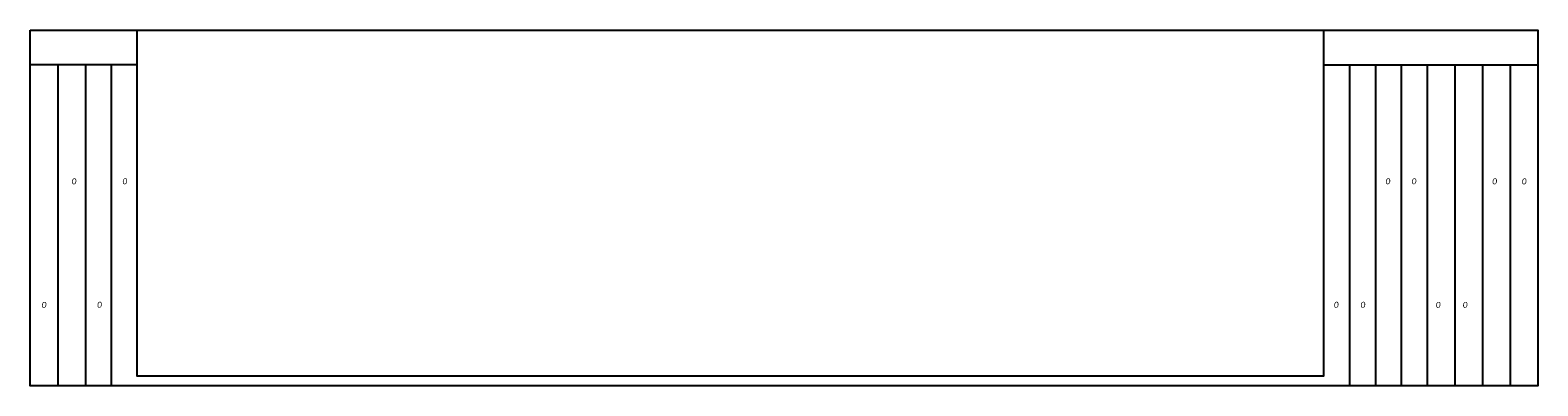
# Model space of a CAD drawing. Header units: feet. Extents: x 2243761 to 2244854, y 595217 to 595895.
# Tile 7 of 36: x 2243927 to 2244079, y 595814 to 595850. Entities that reach past the tile are written whole.
import ezdxf
from ezdxf.enums import TextEntityAlignment as Align

# ---------------------------------------------------------------- set-up
doc = ezdxf.new("R2010")
doc.units = ezdxf.units.FT
doc.header["$MEASUREMENT"] = 0
doc.layers.add('SC_Scratch1', color=7, linetype='Continuous', plot=False)
doc.layers.add('XS_P_Annotation', color=7, linetype='Continuous')
doc.layers.add('XS_P_QTYS', color=9, linetype='Continuous')
doc.styles.add('L100', font='cceo.shx', dxfattribs={"height": 2})
doc.styles.add('L120', font='romans.shx', dxfattribs={"width": 0.8, "oblique": 10, "height": 0.12})
doc.styles.add('P_Slanted_Normal', font='calibrii.ttf', dxfattribs={"height": 0.14})

# ---------------------------------------------------------------- blocks, each defined once
blk = doc.blocks.new('A$C10830057')
at = {"layer": 'SC_Scratch1', "color": 1}
for points in [[(0, 36), (152.5, 36), (152.5, 0), (0, 0)], [(10.83, 36), (130.83, 36), (130.83, 1), (10.83, 1)]]:
    blk.add_lwpolyline(points, close=True, dxfattribs=at)
for points in [[(10.83, 32.5), (0, 32.5)], [(2.79, 32.5), (2.79, 0)], [(5.59, 32.5), (5.59, 0)], [(8.21, 32.5), (8.21, 0)], [(130.83, 32.5), (152.5, 32.5)], [(133.45, 32.5), (133.45, 0)], [(136.07, 32.5), (136.07, 0)], [(138.69, 32.5), (138.69, 0)], [(141.31, 32.5), (141.31, 0)], [(144.11, 32.5), (144.11, 0)], [(146.91, 32.5), (146.91, 0)], [(149.71, 32.5), (149.71, 0)]]:
    blk.add_lwpolyline(points, dxfattribs=at)
blk = doc.blocks.new('XSDATA')
at = {"layer": 'XS_P_Annotation', "style": 'L120', "width": 0.9}
for tag, p in [('S.A.', (-68.96, 15)), ('V.CUT', (74.79, 15)), ('V.FILL', (77.71, 15)), ('E.W.', (-71.88, 2.5)), ('A.CUT', (68.96, 2.5)), ('A.FILL', (71.88, 2.5))]:
    blk.add_attdef(tag, text='', height=0.6, dxfattribs=at).set_placement(p, align=Align.MIDDLE_CENTER)
at = {"layer": 'XS_P_Annotation', "style": 'L120'}
blk.add_attdef('P.G.', text='', height=0.6, dxfattribs=at).set_placement((0.03, -1.17), align=Align.MIDDLE_CENTER)
at = {"layer": 'XS_P_Annotation', "color": 1, "style": 'L100', "oblique": 7}
blk.add_attdef('E.G.', text='', height=0.5, dxfattribs=at).set_placement((0.03, -3.83), align=Align.MIDDLE_CENTER)

msp = doc.modelspace()

# ---------------------------------------------------------------- block references
at = {"layer": 'SC_Scratch1', "color": 1}
msp.add_blockref('A$C10830057', (2243926.53, 595813.99), dxfattribs=at)
at = {"layer": 'XS_P_Annotation'}
ref = msp.add_blockref('XSDATA', (2244002.37, 595819.99), dxfattribs=at)
ref.add_attrib('A.CUT', '0', dxfattribs={"layer": 'XS_P_QTYS', "height": 0.6, "style": 'P_Slanted_Normal'}).set_placement((2244068.94, 595822.49), align=Align.TOP_CENTER)
ref.add_attrib('A.FILL', '0', dxfattribs={"layer": 'XS_P_QTYS', "height": 0.6, "style": 'P_Slanted_Normal'}).set_placement((2244071.67, 595822.49), align=Align.TOP_CENTER)
ref.add_attrib('V.CUT', '0', dxfattribs={"layer": 'XS_P_QTYS', "height": 0.6, "style": 'P_Slanted_Normal'}).set_placement((2244074.65, 595834.99), align=Align.TOP_CENTER)
ref.add_attrib('V.FILL', '0', dxfattribs={"layer": 'XS_P_QTYS', "height": 0.6, "style": 'P_Slanted_Normal'}).set_placement((2244077.64, 595834.99), align=Align.TOP_CENTER)
ref.add_attrib('E.W.', '0', dxfattribs={"layer": 'XS_P_QTYS', "height": 0.6, "style": 'P_Slanted_Normal'}).set_placement((2243927.93, 595822.49), align=Align.TOP_CENTER)
ref.add_attrib('S.A.', '0', dxfattribs={"layer": 'XS_P_QTYS', "height": 0.6, "style": 'P_Slanted_Normal'}).set_placement((2243930.96, 595834.99), align=Align.TOP_CENTER)
ref = msp.add_blockref('XSDATA', (2244002.37, 595820), dxfattribs=at)
ref.add_attrib('A.CUT', '0', dxfattribs={"layer": 'XS_P_QTYS', "height": 0.6, "style": 'P_Slanted_Normal'}).set_placement((2244058.63, 595822.5), align=Align.TOP_CENTER)
ref.add_attrib('A.FILL', '0', dxfattribs={"layer": 'XS_P_QTYS', "height": 0.6, "style": 'P_Slanted_Normal'}).set_placement((2244061.33, 595822.5), align=Align.TOP_CENTER)
ref.add_attrib('V.CUT', '0', dxfattribs={"layer": 'XS_P_QTYS', "height": 0.6, "style": 'P_Slanted_Normal'}).set_placement((2244063.86, 595835), align=Align.TOP_CENTER)
ref.add_attrib('V.FILL', '0', dxfattribs={"layer": 'XS_P_QTYS', "height": 0.6, "style": 'P_Slanted_Normal'}).set_placement((2244066.5, 595835), align=Align.TOP_CENTER)
ref.add_attrib('E.W.', '0', dxfattribs={"layer": 'XS_P_QTYS', "height": 0.6, "style": 'P_Slanted_Normal'}).set_placement((2243933.54, 595822.5), align=Align.TOP_CENTER)
ref.add_attrib('S.A.', '0', dxfattribs={"layer": 'XS_P_QTYS', "height": 0.6, "style": 'P_Slanted_Normal'}).set_placement((2243936.1, 595835), align=Align.TOP_CENTER)

doc.saveas('drawing.dxf')
